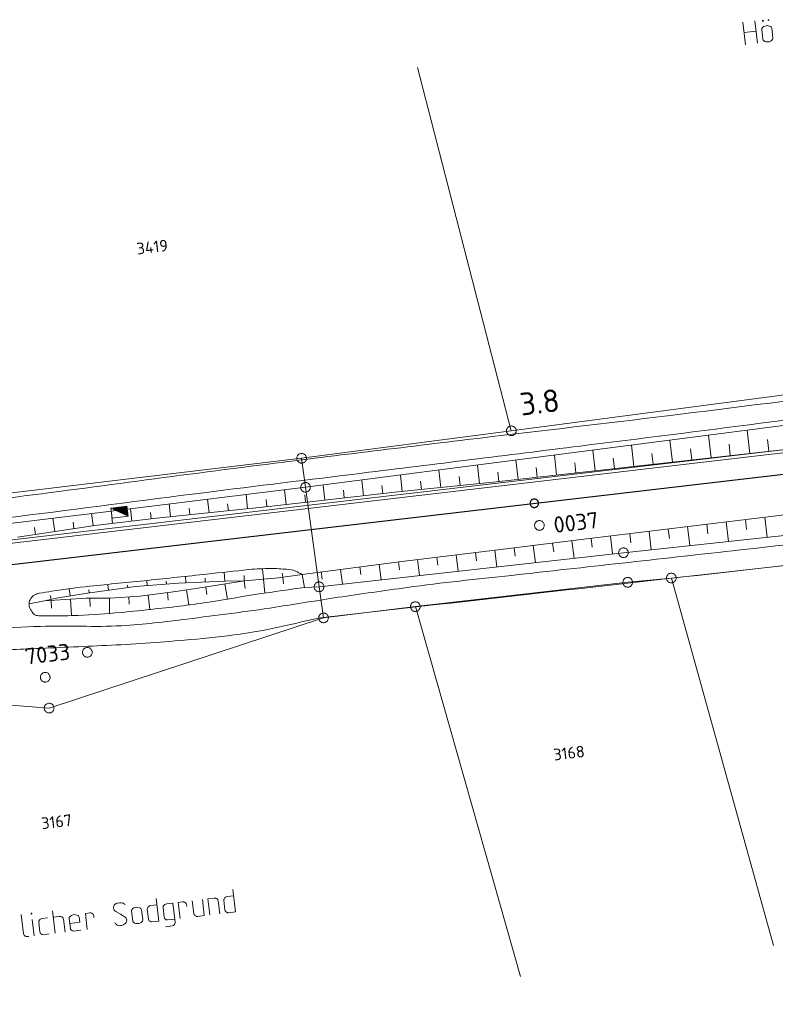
# Model space of a CAD drawing. Header units: metres. Extents: x 3425540 to 3446143, y 5432760 to 5444637.
# Tile 248 of 256: x 3438804 to 3438920, y 5439344 to 5439496. Entities that reach past the tile are written whole.
import ezdxf
from ezdxf.enums import TextEntityAlignment as Align

# ---------------------------------------------------------------- set-up
doc = ezdxf.new("R2010")
doc.units = ezdxf.units.M
for name, color, linetype, lineweight in [('B_Bestand', 9, 'Continuous', 18), ('B_Böschung', 9, 'Continuous', 18), ('B_Flurgrenzen', 9, 'Continuous', 18), ('B_Gleisachse', 9, 'Continuous', 25), ('B_Kilometrierung', 9, 'Continuous', 25), ('Bestand_Neu_Strecke 3443', 9, 'Continuous', 18)]:
    doc.layers.add(name, color=color, linetype=linetype, lineweight=lineweight)
doc.styles.get("Standard").update_dxf_attribs({"font": 'isocpeur.ttf'})

msp = doc.modelspace()

# ---------------------------------------------------------------- linework, layer by layer
at = {"layer": 'B_Bestand'}
for p, q in [((3438915.78, 5439492.06), (3438915.37, 5439495.53)), ((3438917.64, 5439492.28), (3438917.23, 5439495.75)), ((3438915.56, 5439493.92), (3438917.42, 5439494.14)), ((3438918.44, 5439492.9), (3438918.26, 5439494.41)), ((3438919.82, 5439494.59), (3438920, 5439493.09)), ((3438836.99, 5439358.18), (3438836.58, 5439361.65)), ((3438825.17, 5439356.78), (3438824.76, 5439360.26)), ((3438827.31, 5439359.56), (3438826.38, 5439359.45)), ((3438827.31, 5439359.56), (3438827.66, 5439356.58)), ((3438828.83, 5439359.74), (3438828.14, 5439359.66)), ((3438828.44, 5439357.17), (3438828.14, 5439359.66)), ((3438830.32, 5439359.92), (3438830.55, 5439357.92)), ((3438831.88, 5439360.1), (3438832.17, 5439357.61)), ((3438833.72, 5439360.32), (3438832.71, 5439360.2)), ((3438833.01, 5439357.71), (3438832.71, 5439360.2)), ((3438834.57, 5439357.89), (3438834.33, 5439359.92)), ((3438835.37, 5439358.46), (3438835.19, 5439359.99)), ((3438836.69, 5439360.67), (3438835.76, 5439360.56)), ((3438809.12, 5439354.88), (3438808.71, 5439358.36)), ((3438814.5, 5439358.04), (3438813.82, 5439357.96)), ((3438814.11, 5439355.47), (3438813.82, 5439357.96)), ((3438821.12, 5439356.8), (3438820.94, 5439358.31)), ((3438822.5, 5439358.49), (3438822.67, 5439356.99)), ((3438823.55, 5439357.06), (3438823.37, 5439358.59)), ((3438824.87, 5439359.27), (3438823.94, 5439359.16)), ((3438825.99, 5439357.38), (3438825.81, 5439358.88)), ((3438829.43, 5439359.34), (3438829.46, 5439359.04)), ((3438835.89, 5439358.05), (3438836.99, 5439358.18)), ((3438803.89, 5439357.79), (3438804.25, 5439354.8)), ((3438805.88, 5439354.5), (3438805.58, 5439356.99)), ((3438806.78, 5439355.1), (3438806.6, 5439356.61)), ((3438809.76, 5439357.48), (3438808.83, 5439357.37)), ((3438810.68, 5439355.07), (3438810.44, 5439357.06)), ((3438811.49, 5439355.63), (3438811.31, 5439357.17)), ((3438815.11, 5439357.64), (3438815.14, 5439357.34)), ((3438824.07, 5439356.65), (3438825.17, 5439356.78)), ((3438826.51, 5439356.94), (3438827.6, 5439357.07)), ((3438831.16, 5439357.49), (3438832.17, 5439357.61)), ((3438812.01, 5439355.22), (3438813.1, 5439355.35)), ((3438826.16, 5439355.9), (3438827.25, 5439356.03)), ((3438805.07, 5439354.4), (3438804.77, 5439354.37)), ((3438807.3, 5439354.67), (3438808.23, 5439354.78))]:
    msp.add_line(p, q, dxfattribs=at)
for points in [[(3438919.82, 5439494.59), (3438919.78, 5439494.72), (3438919.71, 5439494.8), (3438919.65, 5439494.85), (3438919.47, 5439494.94), (3438919.24, 5439494.99), (3438919.1, 5439495), (3438918.94, 5439494.99), (3438918.62, 5439494.89), (3438918.46, 5439494.79), (3438918.32, 5439494.63), (3438918.27, 5439494.55), (3438918.26, 5439494.41)], [(3438918.43, 5439495.81), (3438918.4, 5439495.78), (3438918.41, 5439495.73), (3438918.44, 5439495.7), (3438918.49, 5439495.71), (3438918.52, 5439495.74), (3438918.51, 5439495.79), (3438918.48, 5439495.82), (3438918.43, 5439495.81)], [(3438919.27, 5439495.91), (3438919.25, 5439495.88), (3438919.26, 5439495.83), (3438919.29, 5439495.8), (3438919.34, 5439495.81), (3438919.37, 5439495.84), (3438919.36, 5439495.89), (3438919.33, 5439495.92), (3438919.27, 5439495.91)], [(3438920, 5439493.09), (3438919.99, 5439492.95), (3438919.94, 5439492.86), (3438919.89, 5439492.8), (3438919.74, 5439492.67), (3438919.53, 5439492.56), (3438919.4, 5439492.51), (3438919.23, 5439492.5), (3438919.07, 5439492.5), (3438918.9, 5439492.51), (3438918.73, 5439492.57), (3438918.55, 5439492.69), (3438918.48, 5439492.77), (3438918.44, 5439492.9)], [(3438817.74, 5439420.52), (3438817.94, 5439418.95), (3438820.42, 5439419.27), (3438820.22, 5439420.83), (3438817.74, 5439420.52), (3438820.42, 5439419.27)], [(3438820.3, 5439419.43), (3438820.13, 5439420.72), (3438818.08, 5439420.46), (3438820.3, 5439419.43)], [(3438820.21, 5439419.55), (3438820.07, 5439420.65), (3438818.29, 5439420.42), (3438820.21, 5439419.55)], [(3438820.13, 5439419.68), (3438820.01, 5439420.57), (3438818.58, 5439420.39), (3438820.13, 5439419.68)], [(3438820.04, 5439419.81), (3438819.95, 5439420.49), (3438818.86, 5439420.35), (3438820.04, 5439419.81)], [(3438819.95, 5439419.94), (3438819.89, 5439420.42), (3438819.14, 5439420.32), (3438819.95, 5439419.94)], [(3438819.87, 5439420.06), (3438819.83, 5439420.34), (3438819.42, 5439420.29), (3438819.87, 5439420.06)], [(3438819.78, 5439420.19), (3438819.77, 5439420.26), (3438819.7, 5439420.25), (3438819.78, 5439420.19)], [(3438884.68, 5439417.94), (3438884.66, 5439418.03), (3438884.64, 5439418.12), (3438884.6, 5439418.21), (3438884.55, 5439418.29), (3438884.48, 5439418.36), (3438884.42, 5439418.43), (3438884.34, 5439418.48), (3438884.26, 5439418.53), (3438884.17, 5439418.56), (3438884.08, 5439418.58), (3438883.99, 5439418.6), (3438883.9, 5439418.6), (3438883.8, 5439418.59), (3438883.71, 5439418.56), (3438883.63, 5439418.53), (3438883.54, 5439418.49), (3438883.46, 5439418.43), (3438883.39, 5439418.37), (3438883.34, 5439418.3), (3438883.29, 5439418.22), (3438883.24, 5439418.13), (3438883.21, 5439418.05), (3438883.19, 5439417.95), (3438883.19, 5439417.86), (3438883.19, 5439417.76), (3438883.21, 5439417.67), (3438883.24, 5439417.59), (3438883.28, 5439417.49), (3438883.33, 5439417.42), (3438883.39, 5439417.35), (3438883.46, 5439417.28), (3438883.53, 5439417.22), (3438883.61, 5439417.18), (3438883.7, 5439417.14), (3438883.79, 5439417.12), (3438883.88, 5439417.11), (3438883.98, 5439417.11), (3438884.07, 5439417.12), (3438884.16, 5439417.14), (3438884.25, 5439417.18), (3438884.33, 5439417.22), (3438884.41, 5439417.27), (3438884.48, 5439417.33), (3438884.54, 5439417.41), (3438884.59, 5439417.49), (3438884.63, 5439417.57), (3438884.66, 5439417.66), (3438884.68, 5439417.76), (3438884.69, 5439417.85), (3438884.68, 5439417.94)], [(3438814.86, 5439398.35), (3438814.84, 5439398.44), (3438814.81, 5439398.52), (3438814.77, 5439398.61), (3438814.72, 5439398.69), (3438814.66, 5439398.76), (3438814.59, 5439398.83), (3438814.52, 5439398.89), (3438814.44, 5439398.93), (3438814.35, 5439398.97), (3438814.26, 5439398.99), (3438814.17, 5439399), (3438814.07, 5439399), (3438813.98, 5439398.99), (3438813.88, 5439398.97), (3438813.8, 5439398.93), (3438813.71, 5439398.89), (3438813.64, 5439398.84), (3438813.57, 5439398.78), (3438813.51, 5439398.7), (3438813.46, 5439398.62), (3438813.42, 5439398.54), (3438813.39, 5439398.45), (3438813.37, 5439398.35), (3438813.36, 5439398.26), (3438813.37, 5439398.17), (3438813.38, 5439398.08), (3438813.41, 5439397.99), (3438813.45, 5439397.9), (3438813.5, 5439397.82), (3438813.56, 5439397.75), (3438813.63, 5439397.68), (3438813.7, 5439397.63), (3438813.79, 5439397.58), (3438813.87, 5439397.55), (3438813.97, 5439397.53), (3438814.06, 5439397.51), (3438814.15, 5439397.51), (3438814.25, 5439397.52), (3438814.34, 5439397.55), (3438814.42, 5439397.58), (3438814.51, 5439397.62), (3438814.58, 5439397.68), (3438814.65, 5439397.74), (3438814.71, 5439397.81), (3438814.76, 5439397.89), (3438814.8, 5439397.98), (3438814.84, 5439398.06), (3438814.85, 5439398.16), (3438814.86, 5439398.25), (3438814.86, 5439398.35)], [(3438818.37, 5439356.53), (3438818.41, 5439356.43), (3438818.48, 5439356.32), (3438818.54, 5439356.27), (3438818.72, 5439356.16), (3438818.9, 5439356.09), (3438819.07, 5439356.06), (3438819.23, 5439356.08), (3438819.4, 5439356.1), (3438819.56, 5439356.14), (3438819.74, 5439356.22), (3438819.9, 5439356.32), (3438820.02, 5439356.45), (3438820.12, 5439356.57), (3438820.18, 5439356.75), (3438820.19, 5439356.91), (3438820.17, 5439357.05), (3438820.13, 5439357.16), (3438820.09, 5439357.23), (3438819.97, 5439357.36), (3438819.81, 5439357.48), (3438819.51, 5439357.67), (3438819.25, 5439357.83), (3438818.89, 5439358.04), (3438818.53, 5439358.24), (3438818.38, 5439358.34), (3438818.26, 5439358.46), (3438818.18, 5439358.59), (3438818.14, 5439358.7), (3438818.13, 5439358.83), (3438818.14, 5439358.95), (3438818.18, 5439359.09), (3438818.27, 5439359.24), (3438818.4, 5439359.36), (3438818.55, 5439359.47), (3438818.66, 5439359.51), (3438818.79, 5439359.55), (3438819.09, 5439359.59), (3438819.2, 5439359.6), (3438819.4, 5439359.59), (3438819.63, 5439359.54), (3438819.71, 5439359.49), (3438819.86, 5439359.4), (3438819.93, 5439359.32)], [(3438826.38, 5439359.45), (3438826.16, 5439359.4), (3438826.06, 5439359.33), (3438826.01, 5439359.29), (3438825.96, 5439359.23), (3438825.91, 5439359.17), (3438825.84, 5439359.05), (3438825.82, 5439358.99), (3438825.81, 5439358.88)], [(3438828.83, 5439359.74), (3438828.99, 5439359.73), (3438829.05, 5439359.71), (3438829.11, 5439359.69), (3438829.2, 5439359.64), (3438829.26, 5439359.6), (3438829.36, 5439359.5), (3438829.39, 5439359.44), (3438829.43, 5439359.34)], [(3438833.72, 5439360.32), (3438833.89, 5439360.31), (3438833.95, 5439360.29), (3438834.01, 5439360.27), (3438834.1, 5439360.22), (3438834.16, 5439360.18), (3438834.25, 5439360.08), (3438834.29, 5439360.02), (3438834.33, 5439359.92)], [(3438835.76, 5439360.56), (3438835.55, 5439360.51), (3438835.44, 5439360.44), (3438835.39, 5439360.4), (3438835.34, 5439360.34), (3438835.3, 5439360.28), (3438835.23, 5439360.16), (3438835.21, 5439360.11), (3438835.19, 5439359.99)], [(3438805.44, 5439357.97), (3438805.42, 5439357.94), (3438805.42, 5439357.88), (3438805.45, 5439357.86), (3438805.51, 5439357.87), (3438805.53, 5439357.9), (3438805.53, 5439357.95), (3438805.5, 5439357.98), (3438805.44, 5439357.97)], [(3438814.5, 5439358.04), (3438814.67, 5439358.04), (3438814.73, 5439358.01), (3438814.79, 5439357.99), (3438814.88, 5439357.95), (3438814.94, 5439357.9), (3438815.03, 5439357.8), (3438815.07, 5439357.75), (3438815.11, 5439357.64)], [(3438822.5, 5439358.49), (3438822.45, 5439358.62), (3438822.39, 5439358.7), (3438822.33, 5439358.75), (3438822.15, 5439358.84), (3438821.92, 5439358.89), (3438821.78, 5439358.9), (3438821.62, 5439358.89), (3438821.3, 5439358.79), (3438821.14, 5439358.69), (3438820.99, 5439358.53), (3438820.95, 5439358.45), (3438820.94, 5439358.31)], [(3438823.94, 5439359.16), (3438823.73, 5439359.11), (3438823.62, 5439359.04), (3438823.57, 5439359.01), (3438823.52, 5439358.94), (3438823.48, 5439358.88), (3438823.41, 5439358.76), (3438823.39, 5439358.71), (3438823.37, 5439358.59)], [(3438830.55, 5439357.92), (3438830.6, 5439357.78), (3438830.63, 5439357.73), (3438830.7, 5439357.66), (3438830.73, 5439357.63), (3438830.82, 5439357.56), (3438830.91, 5439357.52), (3438830.99, 5439357.5), (3438831.08, 5439357.48), (3438831.16, 5439357.49)], [(3438835.89, 5439358.05), (3438835.78, 5439358.06), (3438835.7, 5439358.08), (3438835.61, 5439358.13), (3438835.55, 5439358.18), (3438835.52, 5439358.2), (3438835.45, 5439358.28), (3438835.42, 5439358.33), (3438835.37, 5439358.46), (3438835.37, 5439358.49)], [(3438807.94, 5439357.27), (3438807.17, 5439357.18), (3438806.96, 5439357.12), (3438806.85, 5439357.05), (3438806.8, 5439357.02), (3438806.75, 5439356.96), (3438806.7, 5439356.9), (3438806.64, 5439356.78), (3438806.61, 5439356.72), (3438806.6, 5439356.61)], [(3438809.76, 5439357.48), (3438809.98, 5439357.48), (3438810.15, 5439357.42), (3438810.21, 5439357.37), (3438810.28, 5439357.32), (3438810.37, 5439357.22), (3438810.4, 5439357.17), (3438810.44, 5439357.06)], [(3438812.87, 5439357.35), (3438812.82, 5439357.48), (3438812.76, 5439357.56), (3438812.7, 5439357.61), (3438812.52, 5439357.7), (3438812.29, 5439357.75), (3438812.15, 5439357.76), (3438811.9, 5439357.74), (3438811.77, 5439357.69), (3438811.67, 5439357.65), (3438811.51, 5439357.55), (3438811.36, 5439357.39), (3438811.32, 5439357.31), (3438811.31, 5439357.17)], [(3438811.4, 5439356.4), (3438812.96, 5439356.58), (3438812.87, 5439357.35)], [(3438822.67, 5439356.99), (3438822.66, 5439356.85), (3438822.62, 5439356.76), (3438822.57, 5439356.7), (3438822.42, 5439356.57), (3438822.21, 5439356.46), (3438822.08, 5439356.41), (3438821.91, 5439356.4), (3438821.74, 5439356.4), (3438821.58, 5439356.41), (3438821.4, 5439356.47), (3438821.22, 5439356.59), (3438821.16, 5439356.67), (3438821.12, 5439356.8)], [(3438824.07, 5439356.65), (3438823.96, 5439356.67), (3438823.88, 5439356.68), (3438823.79, 5439356.73), (3438823.73, 5439356.78), (3438823.7, 5439356.8), (3438823.63, 5439356.88), (3438823.6, 5439356.93), (3438823.55, 5439357.06), (3438823.55, 5439357.09)], [(3438826.51, 5439356.94), (3438826.4, 5439356.95), (3438826.31, 5439356.97), (3438826.22, 5439357.02), (3438826.16, 5439357.06), (3438826.13, 5439357.09), (3438826.07, 5439357.16), (3438826.03, 5439357.22), (3438825.99, 5439357.35), (3438825.99, 5439357.38)], [(3438827.25, 5439356.03), (3438827.36, 5439356.07), (3438827.44, 5439356.11), (3438827.52, 5439356.17), (3438827.56, 5439356.23), (3438827.59, 5439356.26), (3438827.63, 5439356.35), (3438827.65, 5439356.41), (3438827.66, 5439356.55), (3438827.66, 5439356.58)], [(3438807.3, 5439354.67), (3438807.19, 5439354.68), (3438807.1, 5439354.7), (3438807.02, 5439354.74), (3438806.95, 5439354.79), (3438806.92, 5439354.82), (3438806.86, 5439354.89), (3438806.83, 5439354.94), (3438806.78, 5439355.08), (3438806.78, 5439355.1)], [(3438812.01, 5439355.22), (3438811.9, 5439355.24), (3438811.81, 5439355.26), (3438811.72, 5439355.3), (3438811.66, 5439355.35), (3438811.63, 5439355.37), (3438811.57, 5439355.45), (3438811.53, 5439355.5), (3438811.49, 5439355.63), (3438811.48, 5439355.66)], [(3438804.25, 5439354.8), (3438804.29, 5439354.7), (3438804.33, 5439354.62), (3438804.39, 5439354.54), (3438804.42, 5439354.52), (3438804.45, 5439354.5), (3438804.51, 5439354.45), (3438804.6, 5439354.4), (3438804.69, 5439354.38), (3438804.77, 5439354.37), (3438804.8, 5439354.37)]]:
    msp.add_lwpolyline(points, dxfattribs=at)
for points, knots in [([(3438489.32, 5439383.44), (3438502.26, 5439384.78), (3438515.19, 5439386.11), (3438528.13, 5439387.45), (3438534.34, 5439388.09), (3438540.54, 5439388.8), (3438546.75, 5439389.45), (3438554.59, 5439390.27), (3438562.43, 5439391.08), (3438570.26, 5439391.88), (3438579.4, 5439392.81), (3438588.54, 5439393.72), (3438597.67, 5439394.64), (3438612.89, 5439396.18), (3438628.11, 5439397.75), (3438643.32, 5439399.33), (3438658.22, 5439400.87), (3438673.11, 5439402.48), (3438687.96, 5439404.35), (3438707.45, 5439406.81), (3438726.92, 5439409.48), (3438746.41, 5439411.96), (3438756.24, 5439413.21), (3438766.08, 5439414.46), (3438775.92, 5439415.71), (3438785.09, 5439416.88), (3438794.27, 5439418.06), (3438803.45, 5439419.23), (3438813, 5439420.45), (3438822.55, 5439421.7), (3438832.11, 5439422.9), (3438840.25, 5439423.93), (3438848.4, 5439424.91), (3438856.54, 5439425.92), (3438867.77, 5439427.31), (3438878.99, 5439428.7), (3438890.22, 5439430.1), (3438899.51, 5439431.25), (3438908.79, 5439432.43), (3438918.08, 5439433.61), (3438931.73, 5439435.35), (3438945.38, 5439437.12), (3438959.03, 5439438.87), (3438972.41, 5439440.59), (3438985.79, 5439442.28), (3438999.16, 5439443.97), (3439019.4, 5439446.52), (3439039.66, 5439448.82), (3439059.95, 5439450.91), (3439067.36, 5439451.67), (3439074.77, 5439452.38), (3439082.19, 5439453.08), (3439090.96, 5439453.92), (3439099.76, 5439454.51), (3439108.52, 5439455.51), (3439114.55, 5439456.19), (3439120.57, 5439456.91), (3439126.6, 5439457.6), (3439130.42, 5439458.04), (3439134.24, 5439458.48), (3439138.07, 5439458.92)], [0, 0, 0, 0, 0.059722, 0.059722, 0.059722, 0.088404, 0.088404, 0.088404, 0.124592, 0.124592, 0.124592, 0.166768, 0.166768, 0.166768, 0.237027, 0.237027, 0.237027, 0.305799, 0.305799, 0.305799, 0.396036, 0.396036, 0.396036, 0.441577, 0.441577, 0.441577, 0.484068, 0.484068, 0.484068, 0.528312, 0.528312, 0.528312, 0.566003, 0.566003, 0.566003, 0.617955, 0.617955, 0.617955, 0.660951, 0.660951, 0.660951, 0.724164, 0.724164, 0.724164, 0.786099, 0.786099, 0.786099, 0.879768, 0.879768, 0.879768, 0.913976, 0.913976, 0.913976, 0.954467, 0.954467, 0.954467, 0.982323, 0.982323, 0.982323, 1, 1, 1, 1]), ([(3439042.59, 5439451.66), (3439033.76, 5439450.77), (3439024.94, 5439449.88), (3439016.12, 5439448.99), (3439011.32, 5439448.5), (3439006.52, 5439448.1), (3439001.72, 5439447.56), (3438996.16, 5439446.94), (3438990.62, 5439446.13), (3438985.07, 5439445.39), (3438977.17, 5439444.33), (3438969.26, 5439443.26), (3438961.35, 5439442.21), (3438952.65, 5439441.06), (3438943.95, 5439439.92), (3438935.25, 5439438.78), (3438924.75, 5439437.41), (3438914.25, 5439436.06), (3438903.74, 5439434.77), (3438894.11, 5439433.59), (3438884.46, 5439432.5), (3438874.83, 5439431.34), (3438863.89, 5439430.02), (3438852.96, 5439428.69), (3438842.03, 5439427.32), (3438827.67, 5439425.53), (3438813.35, 5439423.48), (3438798.99, 5439421.73), (3438788.47, 5439420.44), (3438777.96, 5439419.16), (3438767.44, 5439417.88), (3438750.81, 5439415.84), (3438734.18, 5439413.81), (3438717.55, 5439411.78), (3438705.83, 5439410.35), (3438694.12, 5439408.88), (3438682.4, 5439407.43), (3438672.13, 5439406.16), (3438661.86, 5439404.87), (3438651.58, 5439403.59), (3438647.57, 5439403.09), (3438643.55, 5439402.62), (3438639.53, 5439402.17), (3438632.01, 5439401.33), (3438624.47, 5439400.77), (3438616.94, 5439399.99), (3438613.69, 5439399.66), (3438610.45, 5439399.24), (3438607.2, 5439398.92), (3438598.59, 5439398.07), (3438589.96, 5439397.42), (3438581.35, 5439396.57), (3438566.07, 5439395.07), (3438550.8, 5439393.6), (3438535.54, 5439391.98), (3438519.24, 5439390.24), (3438502.95, 5439388.5), (3438486.66, 5439386.77)], [0, 0, 0, 0, 0.047529, 0.047529, 0.047529, 0.073366, 0.073366, 0.073366, 0.103369, 0.103369, 0.103369, 0.146121, 0.146121, 0.146121, 0.193161, 0.193161, 0.193161, 0.249907, 0.249907, 0.249907, 0.30192, 0.30192, 0.30192, 0.360958, 0.360958, 0.360958, 0.438498, 0.438498, 0.438498, 0.495274, 0.495274, 0.495274, 0.585071, 0.585071, 0.585071, 0.648336, 0.648336, 0.648336, 0.703822, 0.703822, 0.703822, 0.725498, 0.725498, 0.725498, 0.766048, 0.766048, 0.766048, 0.783552, 0.783552, 0.783552, 0.829933, 0.829933, 0.829933, 0.912186, 0.912186, 0.912186, 1, 1, 1, 1]), ([(3438852.83, 5439406.75), (3438856.39, 5439407.26), (3438859.96, 5439407.77), (3438863.52, 5439408.27), (3438868.88, 5439409.04), (3438874.28, 5439409.54), (3438879.67, 5439410.14), (3438891.02, 5439411.4), (3438902.37, 5439412.66), (3438913.73, 5439413.93), (3438922.68, 5439414.93), (3438931.62, 5439415.97), (3438940.57, 5439416.97), (3438949.17, 5439417.92), (3438957.8, 5439418.68), (3438966.4, 5439419.59), (3438975.24, 5439420.52), (3438984.07, 5439421.49), (3438992.9, 5439422.49), (3439001.09, 5439423.41), (3439009.27, 5439424.36), (3439017.43, 5439425.45), (3439024.96, 5439426.46), (3439032.48, 5439427.5), (3439039.99, 5439428.56), (3439051.6, 5439430.19), (3439063.21, 5439431.82), (3439074.81, 5439433.46), (3439084.83, 5439434.87), (3439094.85, 5439436.27), (3439104.86, 5439437.72), (3439116.56, 5439439.43), (3439128.27, 5439441.13), (3439139.97, 5439442.84)], [0, 0, 0, 0, 0.037312, 0.037312, 0.037312, 0.093469, 0.093469, 0.093469, 0.211872, 0.211872, 0.211872, 0.305208, 0.305208, 0.305208, 0.394916, 0.394916, 0.394916, 0.487015, 0.487015, 0.487015, 0.572374, 0.572374, 0.572374, 0.651071, 0.651071, 0.651071, 0.772543, 0.772543, 0.772543, 0.877399, 0.877399, 0.877399, 1, 1, 1, 1]), ([(3439083.18, 5439431.51), (3439074.69, 5439430.29), (3439066.19, 5439429.08), (3439057.69, 5439427.86), (3439050.57, 5439426.84), (3439043.46, 5439425.73), (3439036.33, 5439424.76), (3439012.83, 5439421.57), (3438989.23, 5439419.19), (3438965.66, 5439416.55), (3438951.03, 5439414.92), (3438936.4, 5439413.29), (3438921.77, 5439411.65), (3438897.88, 5439408.97), (3438873.99, 5439406.29), (3438850.1, 5439403.6)], [0, 0, 0, 0, 0.109684, 0.109684, 0.109684, 0.201616, 0.201616, 0.201616, 0.504698, 0.504698, 0.504698, 0.692813, 0.692813, 0.692813, 1, 1, 1, 1]), ([(3438852.83, 5439406.75), (3438849.6, 5439406.24), (3438846.37, 5439405.73), (3438843.15, 5439405.23), (3438838.61, 5439404.51), (3438834.05, 5439403.97), (3438829.49, 5439403.39), (3438826.13, 5439402.96), (3438822.78, 5439402.58), (3438819.4, 5439402.37), (3438815.23, 5439402.11), (3438811.04, 5439402.43), (3438806.86, 5439402.27), (3438801.6, 5439402.06), (3438796.33, 5439401.82), (3438791.07, 5439401.45), (3438787.37, 5439401.19), (3438783.67, 5439400.92), (3438779.99, 5439400.44), (3438775.83, 5439399.91), (3438771.7, 5439399.24), (3438767.55, 5439398.71), (3438763.85, 5439398.23), (3438760.15, 5439397.76), (3438756.44, 5439397.28)], [0, 0, 0, 0, 0.101096, 0.101096, 0.101096, 0.243218, 0.243218, 0.243218, 0.347805, 0.347805, 0.347805, 0.477103, 0.477103, 0.477103, 0.640236, 0.640236, 0.640236, 0.755009, 0.755009, 0.755009, 0.884491, 0.884491, 0.884491, 1, 1, 1, 1]), ([(3438757.97, 5439394.42), (3438762.42, 5439394.93), (3438766.87, 5439395.44), (3438771.32, 5439395.96), (3438775.44, 5439396.43), (3438779.53, 5439397.17), (3438783.65, 5439397.59), (3438787.89, 5439398.01), (3438792.14, 5439398.21), (3438796.39, 5439398.4), (3438799.42, 5439398.54), (3438802.44, 5439398.67), (3438805.46, 5439398.81), (3438809.34, 5439398.98), (3438813.21, 5439399.15), (3438817.08, 5439399.32), (3438821.1, 5439399.5), (3438825.1, 5439399.8), (3438829.11, 5439400.14), (3438834.21, 5439400.56), (3438839.31, 5439401.14), (3438844.29, 5439402.28), (3438846.23, 5439402.72), (3438848.17, 5439403.16), (3438850.1, 5439403.6)], [0, 0, 0, 0, 0.144958, 0.144958, 0.144958, 0.279148, 0.279148, 0.279148, 0.416852, 0.416852, 0.416852, 0.514794, 0.514794, 0.514794, 0.640255, 0.640255, 0.640255, 0.770274, 0.770274, 0.770274, 0.935726, 0.935726, 0.935726, 1, 1, 1, 1])]:
    msp.add_open_spline(points, degree=3, knots=knots, dxfattribs=at)
at = {"layer": 'B_Böschung'}
for p, q in [((3438916.41, 5439428.97), (3438916, 5439432.55)), ((3438904.48, 5439427.63), (3438904.1, 5439431.01)), ((3438910.44, 5439428.3), (3438910.05, 5439431.78)), ((3438919.39, 5439429.31), (3438919.18, 5439431.12)), ((3438892.56, 5439426.29), (3438892.2, 5439429.47)), ((3438898.52, 5439426.96), (3438898.15, 5439430.24)), ((3438907.46, 5439427.96), (3438907.27, 5439429.68)), ((3438913.42, 5439428.63), (3438913.23, 5439430.4)), ((3438880.63, 5439424.94), (3438880.29, 5439427.93)), ((3438886.59, 5439425.61), (3438886.25, 5439428.7)), ((3438895.54, 5439426.62), (3438895.35, 5439428.24)), ((3438901.5, 5439427.29), (3438901.31, 5439428.96)), ((3438868.7, 5439423.7), (3438868.42, 5439426.4)), ((3438874.67, 5439424.3), (3438874.38, 5439427.17)), ((3438883.61, 5439425.28), (3438883.44, 5439426.8)), ((3438889.57, 5439425.95), (3438889.4, 5439427.52)), ((3438856.76, 5439422.43), (3438856.49, 5439424.85)), ((3438862.72, 5439423.1), (3438862.47, 5439425.63)), ((3438871.68, 5439424), (3438871.54, 5439425.39)), ((3438877.65, 5439424.61), (3438877.49, 5439426.08)), ((3438844.84, 5439421.08), (3438844.58, 5439423.34)), ((3438850.8, 5439421.76), (3438850.54, 5439424.08)), ((3438853.78, 5439422.09), (3438853.65, 5439423.28)), ((3438859.74, 5439422.77), (3438859.6, 5439424)), ((3438865.71, 5439423.4), (3438865.58, 5439424.7)), ((3438832.91, 5439419.8), (3438832.69, 5439421.89)), ((3438838.87, 5439420.43), (3438838.64, 5439422.61)), ((3438841.86, 5439420.75), (3438841.74, 5439421.86)), ((3438847.82, 5439421.42), (3438847.69, 5439422.56)), ((3438820.98, 5439418.52), (3438820.76, 5439420.43)), ((3438826.94, 5439419.18), (3438826.73, 5439421.16)), ((3438829.92, 5439419.49), (3438829.82, 5439420.51)), ((3438835.89, 5439420.12), (3438835.78, 5439421.18)), ((3438809.08, 5439416.92), (3438808.77, 5439418.97)), ((3438815.02, 5439417.83), (3438814.73, 5439419.7)), ((3438818, 5439418.18), (3438817.88, 5439419.12)), ((3438823.96, 5439418.85), (3438823.85, 5439419.82)), ((3438915.75, 5439418.74), (3438915.94, 5439417.22)), ((3438918.73, 5439419.11), (3438919.1, 5439416.01)), ((3438806.12, 5439416.47), (3438805.96, 5439417.54)), ((3438812.05, 5439417.37), (3438811.9, 5439418.35)), ((3438903.84, 5439417.29), (3438904.01, 5439415.85)), ((3438906.82, 5439417.66), (3438907.17, 5439414.73)), ((3438909.79, 5439418.02), (3438909.97, 5439416.53)), ((3438912.77, 5439418.38), (3438913.14, 5439415.37)), ((3438891.93, 5439415.85), (3438892.09, 5439414.48)), ((3438894.9, 5439416.21), (3438895.24, 5439413.44)), ((3438897.88, 5439416.57), (3438898.05, 5439415.17)), ((3438900.86, 5439416.93), (3438901.21, 5439414.09)), ((3438880.02, 5439414.38), (3438880.18, 5439413.08)), ((3438882.99, 5439414.75), (3438883.32, 5439412.11)), ((3438885.97, 5439415.11), (3438886.14, 5439413.78)), ((3438888.95, 5439415.48), (3438889.28, 5439412.78)), ((3438868.1, 5439412.93), (3438868.25, 5439411.69)), ((3438871.08, 5439413.29), (3438871.39, 5439410.77)), ((3438874.06, 5439413.65), (3438874.21, 5439412.38)), ((3438877.04, 5439414.02), (3438877.35, 5439411.44)), ((3438841.32, 5439409.55), (3438841.16, 5439411.16)), ((3438856.2, 5439411.44), (3438856.35, 5439410.27)), ((3438859.17, 5439411.82), (3438859.48, 5439409.44)), ((3438862.15, 5439412.21), (3438862.3, 5439410.99)), ((3438865.13, 5439412.57), (3438865.43, 5439410.11)), ((3438829.33, 5439408.99), (3438829.29, 5439409.99)), ((3438832.33, 5439409.12), (3438832.31, 5439409.71)), ((3438835.33, 5439409.24), (3438835.27, 5439410.62)), ((3438838.33, 5439409.29), (3438838.31, 5439410.12)), ((3438844.3, 5439409.86), (3438844.21, 5439410.5)), ((3438844.3, 5439409.86), (3438844.43, 5439408.85)), ((3438847.27, 5439410.29), (3438847.66, 5439408.29)), ((3438850.24, 5439410.67), (3438850.4, 5439409.56)), ((3438853.22, 5439411.05), (3438853.52, 5439408.78)), ((3438811.46, 5439406.97), (3438811.29, 5439408.06)), ((3438817.4, 5439407.84), (3438817.27, 5439408.75)), ((3438820.37, 5439408.25), (3438820.31, 5439408.65)), ((3438823.35, 5439408.56), (3438823.29, 5439409.36)), ((3438826.34, 5439408.8), (3438826.31, 5439409.23)), ((3438832.4, 5439408.34), (3438832.58, 5439407.16)), ((3438835.37, 5439408.81), (3438835.74, 5439406.47)), ((3438838.33, 5439409.28), (3438838.51, 5439408.12)), ((3438841.32, 5439409.55), (3438841.52, 5439407.41)), ((3438808.51, 5439406.44), (3438808.37, 5439407.03)), ((3438814.42, 5439407.43), (3438814.35, 5439407.93)), ((3438814.51, 5439406.6), (3438814.53, 5439405.33)), ((3438817.51, 5439406.64), (3438817.55, 5439404.28)), ((3438820.5, 5439406.83), (3438820.59, 5439405.69)), ((3438823.49, 5439407.1), (3438823.77, 5439404.86)), ((3438826.47, 5439407.47), (3438826.61, 5439406.33)), ((3438829.44, 5439407.89), (3438829.79, 5439405.57)), ((3438807.51, 5439406.2), (3438805.12, 5439405.72)), ((3438808.52, 5439406.26), (3438808.58, 5439405.08)), ((3438811.51, 5439406.44), (3438811.66, 5439403.93))]:
    msp.add_line(p, q, dxfattribs=at)
for points in [[(3438783.38, 5439415.87), (3438816.55, 5439419.92), (3438847.8, 5439423.73), (3438945.11, 5439436.32), (3438948.11, 5439436.27), (3438957.35, 5439437.32), (3438990.99, 5439441.48), (3439010.87, 5439443.87), (3439028.93, 5439445.99), (3439046.9, 5439448.11), (3439065.53, 5439450.29), (3439076.55, 5439451.16), (3439089.55, 5439451.63), (3439100.36, 5439451.94), (3439109.43, 5439452.28), (3439111.42, 5439452.36)], [(3438847.27, 5439410.29), (3438862.69, 5439412.28), (3438878.8, 5439414.23), (3438890.78, 5439415.71), (3438928.19, 5439420.26), (3438944.78, 5439422.38), (3438978.76, 5439426.42), (3439005.39, 5439429.67), (3439025.45, 5439432.06), (3439036.21, 5439433.41), (3439060.26, 5439436.22), (3439075.28, 5439437.91), (3439089.95, 5439439.47), (3439101.98, 5439441.03), (3439110.8, 5439441.94), (3439125.16, 5439443.46), (3439137.62, 5439444.98), (3439139.2, 5439445.12)], [(3438803.31, 5439416.04), (3438815.25, 5439417.86), (3438824.8, 5439418.95), (3438842.13, 5439420.77), (3438862.05, 5439423.03), (3438876.77, 5439424.51), (3438904.5, 5439427.63), (3438933.85, 5439430.93), (3438966.01, 5439434.74), (3438987.67, 5439437.43), (3439015.14, 5439440.59), (3439021.78, 5439441.46), (3439030.77, 5439442.55), (3439034.37, 5439443.02)], [(3438847.66, 5439408.29), (3438849.9, 5439408.37), (3438896.91, 5439413.63), (3438947.55, 5439419.06), (3439005.79, 5439425.79), (3439040.35, 5439430.36), (3439059.93, 5439433.14), (3439088.3, 5439437.13), (3439125.94, 5439442.63), (3439139.27, 5439444.31)], [(3438847.27, 5439410.29), (3438843.62, 5439409.77), (3438838.41, 5439409.29), (3438835.42, 5439409.25), (3438828.17, 5439408.94), (3438821.57, 5439408.42), (3438813.76, 5439407.33), (3438809.33, 5439406.64), (3438807.51, 5439406.2)], [(3438838.41, 5439409.29), (3438833.21, 5439408.46), (3438827.78, 5439407.64), (3438822.22, 5439406.94), (3438817.66, 5439406.64), (3438813.93, 5439406.6), (3438809.94, 5439406.34), (3438807.51, 5439406.2)]]:
    msp.add_lwpolyline(points, dxfattribs=at)
for points, knots in [([(3438847.27, 5439410.29), (3438846.94, 5439410.46), (3438846.6, 5439410.63), (3438846.27, 5439410.81), (3438845.85, 5439411.03), (3438845.35, 5439411.03), (3438844.88, 5439411.07), (3438844.09, 5439411.14), (3438843.29, 5439411.21), (3438842.49, 5439411.2), (3438841.35, 5439411.18), (3438840.21, 5439411.15), (3438839.07, 5439411.03), (3438836.89, 5439410.8), (3438834.72, 5439410.56), (3438832.55, 5439410.33), (3438829.52, 5439410.01), (3438826.48, 5439409.69), (3438823.44, 5439409.37), (3438820.46, 5439409.06), (3438817.48, 5439408.78), (3438814.5, 5439408.46), (3438812.54, 5439408.26), (3438810.59, 5439407.95), (3438808.64, 5439407.68), (3438807.98, 5439407.59), (3438807.33, 5439407.49), (3438806.68, 5439407.38), (3438806.44, 5439407.34), (3438806.21, 5439407.24), (3438805.99, 5439407.12), (3438805.74, 5439406.98), (3438805.55, 5439406.8), (3438805.38, 5439406.55), (3438805.22, 5439406.33), (3438805.13, 5439406.1), (3438805.12, 5439405.86), (3438805.1, 5439405.57), (3438805.14, 5439405.24), (3438805.29, 5439404.99), (3438805.34, 5439404.92), (3438805.38, 5439404.84), (3438805.42, 5439404.77)], [0, 0, 0, 0, 0.025351, 0.025351, 0.025351, 0.057176, 0.057176, 0.057176, 0.111028, 0.111028, 0.111028, 0.188341, 0.188341, 0.188341, 0.335808, 0.335808, 0.335808, 0.542209, 0.542209, 0.542209, 0.744609, 0.744609, 0.744609, 0.877731, 0.877731, 0.877731, 0.92226, 0.92226, 0.92226, 0.938956, 0.938956, 0.938956, 0.95763, 0.95763, 0.95763, 0.974347, 0.974347, 0.974347, 0.994304, 0.994304, 0.994304, 1, 1, 1, 1]), ([(3438847.66, 5439408.29), (3438845.43, 5439407.97), (3438843.2, 5439407.65), (3438840.98, 5439407.33), (3438838.36, 5439406.96), (3438835.77, 5439406.42), (3438833.16, 5439406.03), (3438830.32, 5439405.61), (3438827.47, 5439405.25), (3438824.61, 5439404.95), (3438822.82, 5439404.75), (3438821.02, 5439404.58), (3438819.23, 5439404.42), (3438817.06, 5439404.23), (3438814.89, 5439404.01), (3438812.72, 5439403.95), (3438811.3, 5439403.9), (3438809.88, 5439403.91), (3438808.46, 5439403.9), (3438807.91, 5439403.9), (3438807.36, 5439403.9), (3438806.81, 5439403.9), (3438806.54, 5439403.9), (3438806.27, 5439403.91), (3438806.01, 5439404.05), (3438805.8, 5439404.16), (3438805.67, 5439404.36), (3438805.55, 5439404.55), (3438805.51, 5439404.63), (3438805.47, 5439404.7), (3438805.42, 5439404.77)], [0, 0, 0, 0, 0.157463, 0.157463, 0.157463, 0.342177, 0.342177, 0.342177, 0.543192, 0.543192, 0.543192, 0.669274, 0.669274, 0.669274, 0.821525, 0.821525, 0.821525, 0.920723, 0.920723, 0.920723, 0.959196, 0.959196, 0.959196, 0.978073, 0.978073, 0.978073, 0.994102, 0.994102, 0.994102, 1, 1, 1, 1])]:
    msp.add_open_spline(points, degree=3, knots=knots, dxfattribs=at)
at = {"layer": 'B_Flurgrenzen'}
for p, q in [((3438879.59, 5439432.45), (3438865.12, 5439488.54)), ((3438879.59, 5439432.45), (3438946.43, 5439441.27)), ((3438847.2, 5439428.21), (3438879.59, 5439432.45)), ((3438787.25, 5439421.09), (3438847.2, 5439428.21)), ((3438847.8, 5439423.73), (3438847.2, 5439428.21)), ((3438849.9, 5439408.37), (3438847.8, 5439423.73)), ((3438904.31, 5439409.73), (3438948.3, 5439414.58)), ((3438897.57, 5439409.07), (3438904.31, 5439409.73)), ((3438904.31, 5439409.73), (3438920.09, 5439352.98)), ((3438850.59, 5439403.57), (3438849.9, 5439408.37)), ((3438864.78, 5439405.31), (3438897.57, 5439409.07)), ((3438850.59, 5439403.57), (3438864.78, 5439405.31)), ((3438864.78, 5439405.31), (3438881, 5439348.23)), ((3438808.22, 5439389.65), (3438850.59, 5439403.57)), ((3438757.2, 5439393.51), (3438808.22, 5439389.65))]:
    msp.add_line(p, q, dxfattribs=at)
for points in [[(3438880.34, 5439432.45), (3438880.34, 5439432.55), (3438880.32, 5439432.64), (3438880.29, 5439432.73), (3438880.25, 5439432.81), (3438880.19, 5439432.89), (3438880.14, 5439432.97), (3438880.07, 5439433.03), (3438879.99, 5439433.09), (3438879.91, 5439433.13), (3438879.82, 5439433.16), (3438879.73, 5439433.19), (3438879.64, 5439433.2), (3438879.55, 5439433.2), (3438879.45, 5439433.19), (3438879.36, 5439433.16), (3438879.27, 5439433.13), (3438879.19, 5439433.09), (3438879.11, 5439433.03), (3438879.05, 5439432.97), (3438878.99, 5439432.89), (3438878.94, 5439432.81), (3438878.9, 5439432.73), (3438878.87, 5439432.64), (3438878.85, 5439432.55), (3438878.84, 5439432.45), (3438878.85, 5439432.36), (3438878.87, 5439432.27), (3438878.9, 5439432.18), (3438878.94, 5439432.09), (3438878.99, 5439432.02), (3438879.05, 5439431.94), (3438879.11, 5439431.88), (3438879.19, 5439431.82), (3438879.27, 5439431.78), (3438879.36, 5439431.75), (3438879.45, 5439431.72), (3438879.55, 5439431.71), (3438879.64, 5439431.71), (3438879.73, 5439431.72), (3438879.82, 5439431.75), (3438879.91, 5439431.78), (3438879.99, 5439431.82), (3438880.07, 5439431.88), (3438880.14, 5439431.94), (3438880.19, 5439432.02), (3438880.25, 5439432.09), (3438880.29, 5439432.18), (3438880.32, 5439432.27), (3438880.34, 5439432.36), (3438880.34, 5439432.45)], [(3438847.94, 5439428.3), (3438847.92, 5439428.39), (3438847.89, 5439428.48), (3438847.85, 5439428.57), (3438847.8, 5439428.65), (3438847.74, 5439428.72), (3438847.67, 5439428.79), (3438847.6, 5439428.84), (3438847.52, 5439428.89), (3438847.43, 5439428.92), (3438847.34, 5439428.94), (3438847.25, 5439428.95), (3438847.15, 5439428.96), (3438847.06, 5439428.94), (3438846.97, 5439428.92), (3438846.88, 5439428.89), (3438846.8, 5439428.85), (3438846.72, 5439428.79), (3438846.65, 5439428.73), (3438846.59, 5439428.66), (3438846.55, 5439428.57), (3438846.5, 5439428.49), (3438846.47, 5439428.4), (3438846.45, 5439428.31), (3438846.45, 5439428.22), (3438846.45, 5439428.12), (3438846.47, 5439428.03), (3438846.5, 5439427.94), (3438846.54, 5439427.85), (3438846.59, 5439427.77), (3438846.65, 5439427.7), (3438846.72, 5439427.64), (3438846.79, 5439427.58), (3438846.87, 5439427.54), (3438846.96, 5439427.5), (3438847.05, 5439427.48), (3438847.14, 5439427.47), (3438847.24, 5439427.47), (3438847.33, 5439427.48), (3438847.42, 5439427.5), (3438847.51, 5439427.53), (3438847.59, 5439427.57), (3438847.67, 5439427.63), (3438847.74, 5439427.69), (3438847.8, 5439427.77), (3438847.85, 5439427.85), (3438847.89, 5439427.93), (3438847.92, 5439428.02), (3438847.94, 5439428.12), (3438847.95, 5439428.21), (3438847.94, 5439428.3)], [(3438847.98, 5439423), (3438848.07, 5439423.03), (3438848.16, 5439423.07), (3438848.24, 5439423.12), (3438848.31, 5439423.18), (3438848.37, 5439423.25), (3438848.43, 5439423.33), (3438848.48, 5439423.4), (3438848.51, 5439423.49), (3438848.54, 5439423.58), (3438848.55, 5439423.68), (3438848.55, 5439423.77), (3438848.54, 5439423.86), (3438848.51, 5439423.95), (3438848.48, 5439424.04), (3438848.44, 5439424.12), (3438848.39, 5439424.2), (3438848.32, 5439424.27), (3438848.25, 5439424.33), (3438848.17, 5439424.38), (3438848.08, 5439424.42), (3438847.99, 5439424.45), (3438847.9, 5439424.47), (3438847.81, 5439424.48), (3438847.72, 5439424.47), (3438847.62, 5439424.46), (3438847.53, 5439424.43), (3438847.45, 5439424.39), (3438847.37, 5439424.34), (3438847.3, 5439424.28), (3438847.23, 5439424.21), (3438847.17, 5439424.13), (3438847.13, 5439424.05), (3438847.09, 5439423.97), (3438847.07, 5439423.87), (3438847.06, 5439423.78), (3438847.06, 5439423.69), (3438847.07, 5439423.59), (3438847.09, 5439423.5), (3438847.13, 5439423.41), (3438847.17, 5439423.33), (3438847.22, 5439423.26), (3438847.29, 5439423.19), (3438847.36, 5439423.12), (3438847.44, 5439423.08), (3438847.52, 5439423.04), (3438847.61, 5439423.01), (3438847.7, 5439422.99), (3438847.8, 5439422.98), (3438847.89, 5439422.98), (3438847.98, 5439423)], [(3438897.09, 5439412.9), (3438897.18, 5439412.93), (3438897.26, 5439412.97), (3438897.35, 5439413.02), (3438897.42, 5439413.08), (3438897.48, 5439413.15), (3438897.54, 5439413.23), (3438897.59, 5439413.31), (3438897.62, 5439413.39), (3438897.65, 5439413.48), (3438897.65, 5439413.58), (3438897.66, 5439413.67), (3438897.64, 5439413.76), (3438897.62, 5439413.86), (3438897.59, 5439413.94), (3438897.54, 5439414.02), (3438897.49, 5439414.1), (3438897.43, 5439414.17), (3438897.36, 5439414.23), (3438897.28, 5439414.28), (3438897.19, 5439414.32), (3438897.1, 5439414.35), (3438897.01, 5439414.37), (3438896.91, 5439414.38), (3438896.82, 5439414.37), (3438896.73, 5439414.36), (3438896.64, 5439414.33), (3438896.56, 5439414.29), (3438896.47, 5439414.24), (3438896.4, 5439414.18), (3438896.34, 5439414.11), (3438896.28, 5439414.03), (3438896.23, 5439413.95), (3438896.2, 5439413.87), (3438896.18, 5439413.78), (3438896.17, 5439413.68), (3438896.17, 5439413.59), (3438896.18, 5439413.5), (3438896.2, 5439413.4), (3438896.23, 5439413.32), (3438896.28, 5439413.24), (3438896.33, 5439413.16), (3438896.4, 5439413.09), (3438896.47, 5439413.03), (3438896.54, 5439412.98), (3438896.63, 5439412.94), (3438896.72, 5439412.91), (3438896.81, 5439412.89), (3438896.91, 5439412.88), (3438897, 5439412.88), (3438897.09, 5439412.9)], [(3438898.32, 5439409.07), (3438898.32, 5439409.16), (3438898.3, 5439409.25), (3438898.27, 5439409.35), (3438898.23, 5439409.43), (3438898.18, 5439409.51), (3438898.12, 5439409.58), (3438898.05, 5439409.65), (3438897.98, 5439409.7), (3438897.89, 5439409.75), (3438897.8, 5439409.78), (3438897.72, 5439409.8), (3438897.62, 5439409.81), (3438897.53, 5439409.81), (3438897.43, 5439409.8), (3438897.34, 5439409.78), (3438897.25, 5439409.75), (3438897.17, 5439409.7), (3438897.1, 5439409.65), (3438897.03, 5439409.58), (3438896.97, 5439409.51), (3438896.92, 5439409.43), (3438896.88, 5439409.35), (3438896.85, 5439409.25), (3438896.83, 5439409.16), (3438896.82, 5439409.07), (3438896.83, 5439408.97), (3438896.85, 5439408.89), (3438896.88, 5439408.79), (3438896.92, 5439408.71), (3438896.97, 5439408.63), (3438897.03, 5439408.55), (3438897.1, 5439408.49), (3438897.17, 5439408.44), (3438897.25, 5439408.39), (3438897.34, 5439408.36), (3438897.43, 5439408.34), (3438897.53, 5439408.32), (3438897.62, 5439408.32), (3438897.72, 5439408.34), (3438897.8, 5439408.36), (3438897.89, 5439408.39), (3438897.98, 5439408.44), (3438898.05, 5439408.49), (3438898.12, 5439408.55), (3438898.18, 5439408.63), (3438898.23, 5439408.71), (3438898.27, 5439408.79), (3438898.3, 5439408.89), (3438898.32, 5439408.97), (3438898.32, 5439409.07)], [(3438905.06, 5439409.73), (3438905.05, 5439409.82), (3438905.03, 5439409.91), (3438905.01, 5439410.01), (3438904.96, 5439410.09), (3438904.91, 5439410.17), (3438904.85, 5439410.24), (3438904.79, 5439410.31), (3438904.71, 5439410.36), (3438904.63, 5439410.41), (3438904.54, 5439410.44), (3438904.45, 5439410.46), (3438904.36, 5439410.47), (3438904.26, 5439410.47), (3438904.17, 5439410.46), (3438904.08, 5439410.44), (3438903.99, 5439410.41), (3438903.91, 5439410.36), (3438903.83, 5439410.31), (3438903.77, 5439410.24), (3438903.71, 5439410.17), (3438903.65, 5439410.09), (3438903.61, 5439410.01), (3438903.58, 5439409.91), (3438903.56, 5439409.82), (3438903.56, 5439409.73), (3438903.56, 5439409.64), (3438903.58, 5439409.55), (3438903.61, 5439409.45), (3438903.65, 5439409.37), (3438903.71, 5439409.29), (3438903.77, 5439409.22), (3438903.83, 5439409.15), (3438903.91, 5439409.1), (3438903.99, 5439409.05), (3438904.08, 5439409.02), (3438904.17, 5439409), (3438904.26, 5439408.99), (3438904.36, 5439408.99), (3438904.45, 5439409), (3438904.54, 5439409.02), (3438904.63, 5439409.05), (3438904.71, 5439409.1), (3438904.79, 5439409.15), (3438904.85, 5439409.22), (3438904.91, 5439409.29), (3438904.96, 5439409.37), (3438905.01, 5439409.45), (3438905.03, 5439409.55), (3438905.05, 5439409.64), (3438905.06, 5439409.73)], [(3438850.08, 5439407.64), (3438850.17, 5439407.67), (3438850.26, 5439407.71), (3438850.34, 5439407.76), (3438850.41, 5439407.82), (3438850.47, 5439407.89), (3438850.53, 5439407.97), (3438850.58, 5439408.05), (3438850.61, 5439408.14), (3438850.64, 5439408.23), (3438850.65, 5439408.32), (3438850.65, 5439408.41), (3438850.64, 5439408.51), (3438850.61, 5439408.6), (3438850.58, 5439408.69), (3438850.53, 5439408.77), (3438850.48, 5439408.85), (3438850.42, 5439408.91), (3438850.35, 5439408.98), (3438850.27, 5439409.02), (3438850.18, 5439409.06), (3438850.09, 5439409.1), (3438850, 5439409.12), (3438849.9, 5439409.12), (3438849.81, 5439409.12), (3438849.72, 5439409.1), (3438849.63, 5439409.07), (3438849.55, 5439409.03), (3438849.46, 5439408.98), (3438849.39, 5439408.92), (3438849.33, 5439408.85), (3438849.27, 5439408.78), (3438849.23, 5439408.7), (3438849.19, 5439408.61), (3438849.17, 5439408.52), (3438849.16, 5439408.43), (3438849.16, 5439408.33), (3438849.17, 5439408.24), (3438849.19, 5439408.15), (3438849.23, 5439408.06), (3438849.27, 5439407.98), (3438849.32, 5439407.9), (3438849.39, 5439407.83), (3438849.46, 5439407.77), (3438849.53, 5439407.72), (3438849.62, 5439407.68), (3438849.71, 5439407.65), (3438849.8, 5439407.63), (3438849.9, 5439407.62), (3438849.99, 5439407.63), (3438850.08, 5439407.64)], [(3438865.53, 5439405.31), (3438865.52, 5439405.41), (3438865.5, 5439405.49), (3438865.47, 5439405.59), (3438865.43, 5439405.67), (3438865.38, 5439405.75), (3438865.32, 5439405.83), (3438865.26, 5439405.89), (3438865.18, 5439405.94), (3438865.1, 5439405.99), (3438865.01, 5439406.02), (3438864.92, 5439406.04), (3438864.82, 5439406.06), (3438864.73, 5439406.06), (3438864.64, 5439406.04), (3438864.55, 5439406.02), (3438864.46, 5439405.99), (3438864.38, 5439405.94), (3438864.3, 5439405.89), (3438864.23, 5439405.83), (3438864.18, 5439405.75), (3438864.12, 5439405.67), (3438864.08, 5439405.59), (3438864.05, 5439405.49), (3438864.03, 5439405.41), (3438864.03, 5439405.31), (3438864.03, 5439405.22), (3438864.05, 5439405.13), (3438864.08, 5439405.03), (3438864.12, 5439404.95), (3438864.18, 5439404.87), (3438864.23, 5439404.8), (3438864.3, 5439404.73), (3438864.38, 5439404.68), (3438864.46, 5439404.63), (3438864.55, 5439404.6), (3438864.64, 5439404.58), (3438864.73, 5439404.57), (3438864.82, 5439404.57), (3438864.92, 5439404.58), (3438865.01, 5439404.6), (3438865.1, 5439404.63), (3438865.18, 5439404.68), (3438865.26, 5439404.73), (3438865.32, 5439404.8), (3438865.38, 5439404.87), (3438865.43, 5439404.95), (3438865.47, 5439405.03), (3438865.5, 5439405.13), (3438865.52, 5439405.22), (3438865.53, 5439405.31)], [(3438851.33, 5439403.66), (3438851.32, 5439403.76), (3438851.29, 5439403.84), (3438851.25, 5439403.93), (3438851.2, 5439404.01), (3438851.14, 5439404.08), (3438851.07, 5439404.15), (3438851, 5439404.21), (3438850.91, 5439404.25), (3438850.82, 5439404.29), (3438850.73, 5439404.3), (3438850.64, 5439404.32), (3438850.55, 5439404.32), (3438850.45, 5439404.31), (3438850.36, 5439404.28), (3438850.28, 5439404.25), (3438850.19, 5439404.21), (3438850.12, 5439404.15), (3438850.05, 5439404.09), (3438849.99, 5439404.02), (3438849.94, 5439403.94), (3438849.9, 5439403.85), (3438849.86, 5439403.77), (3438849.85, 5439403.67), (3438849.84, 5439403.58), (3438849.84, 5439403.48), (3438849.86, 5439403.39), (3438849.89, 5439403.31), (3438849.93, 5439403.21), (3438849.98, 5439403.14), (3438850.04, 5439403.07), (3438850.11, 5439403), (3438850.18, 5439402.94), (3438850.27, 5439402.9), (3438850.35, 5439402.86), (3438850.45, 5439402.84), (3438850.54, 5439402.83), (3438850.63, 5439402.83), (3438850.73, 5439402.84), (3438850.82, 5439402.86), (3438850.9, 5439402.9), (3438850.99, 5439402.94), (3438851.06, 5439402.99), (3438851.13, 5439403.06), (3438851.19, 5439403.13), (3438851.24, 5439403.21), (3438851.28, 5439403.29), (3438851.31, 5439403.38), (3438851.33, 5439403.48), (3438851.34, 5439403.57), (3438851.33, 5439403.66)], [(3438807.79, 5439393.69), (3438807.88, 5439393.71), (3438807.96, 5439393.75), (3438808.05, 5439393.8), (3438808.12, 5439393.86), (3438808.18, 5439393.93), (3438808.24, 5439394.01), (3438808.29, 5439394.09), (3438808.32, 5439394.18), (3438808.35, 5439394.27), (3438808.35, 5439394.36), (3438808.36, 5439394.45), (3438808.34, 5439394.55), (3438808.32, 5439394.64), (3438808.29, 5439394.73), (3438808.24, 5439394.81), (3438808.19, 5439394.89), (3438808.13, 5439394.96), (3438808.06, 5439395.02), (3438807.98, 5439395.07), (3438807.89, 5439395.1), (3438807.8, 5439395.14), (3438807.71, 5439395.16), (3438807.61, 5439395.16), (3438807.52, 5439395.16), (3438807.43, 5439395.14), (3438807.34, 5439395.11), (3438807.26, 5439395.07), (3438807.17, 5439395.02), (3438807.1, 5439394.96), (3438807.04, 5439394.89), (3438806.98, 5439394.82), (3438806.93, 5439394.74), (3438806.9, 5439394.65), (3438806.88, 5439394.56), (3438806.87, 5439394.47), (3438806.87, 5439394.37), (3438806.88, 5439394.28), (3438806.9, 5439394.19), (3438806.93, 5439394.1), (3438806.98, 5439394.02), (3438807.03, 5439393.94), (3438807.1, 5439393.87), (3438807.17, 5439393.81), (3438807.24, 5439393.76), (3438807.33, 5439393.72), (3438807.42, 5439393.69), (3438807.51, 5439393.67), (3438807.61, 5439393.66), (3438807.7, 5439393.67), (3438807.79, 5439393.69)], [(3438808.97, 5439389.65), (3438808.96, 5439389.74), (3438808.94, 5439389.83), (3438808.91, 5439389.93), (3438808.87, 5439390.01), (3438808.82, 5439390.09), (3438808.76, 5439390.16), (3438808.7, 5439390.23), (3438808.62, 5439390.28), (3438808.54, 5439390.33), (3438808.45, 5439390.36), (3438808.36, 5439390.38), (3438808.26, 5439390.39), (3438808.17, 5439390.39), (3438808.08, 5439390.38), (3438807.99, 5439390.36), (3438807.9, 5439390.33), (3438807.82, 5439390.28), (3438807.74, 5439390.23), (3438807.67, 5439390.16), (3438807.62, 5439390.09), (3438807.56, 5439390.01), (3438807.52, 5439389.93), (3438807.49, 5439389.83), (3438807.47, 5439389.74), (3438807.47, 5439389.65), (3438807.47, 5439389.55), (3438807.49, 5439389.47), (3438807.52, 5439389.37), (3438807.56, 5439389.29), (3438807.62, 5439389.21), (3438807.67, 5439389.13), (3438807.74, 5439389.07), (3438807.82, 5439389.02), (3438807.9, 5439388.97), (3438807.99, 5439388.94), (3438808.08, 5439388.92), (3438808.17, 5439388.9), (3438808.26, 5439388.9), (3438808.36, 5439388.92), (3438808.45, 5439388.94), (3438808.54, 5439388.97), (3438808.62, 5439389.02), (3438808.7, 5439389.07), (3438808.76, 5439389.13), (3438808.82, 5439389.21), (3438808.87, 5439389.29), (3438808.91, 5439389.37), (3438808.94, 5439389.47), (3438808.96, 5439389.55), (3438808.97, 5439389.65)]]:
    msp.add_lwpolyline(points, dxfattribs=at)
at = {"layer": 'B_Gleisachse'}
msp.add_line((3438222.38, 5439343.92), (3439139.12, 5439451.24), dxfattribs=at)
at = {"layer": 'B_Kilometrierung'}
msp.add_lwpolyline([(3438883.8, 5439421.27), (3438883.79, 5439421.36), (3438883.78, 5439421.44), (3438883.75, 5439421.51), (3438883.72, 5439421.59), (3438883.68, 5439421.66), (3438883.63, 5439421.72), (3438883.56, 5439421.78), (3438883.5, 5439421.82), (3438883.43, 5439421.86), (3438883.35, 5439421.89), (3438883.27, 5439421.91), (3438883.19, 5439421.92), (3438883.11, 5439421.92), (3438883.03, 5439421.91), (3438882.95, 5439421.89), (3438882.87, 5439421.86), (3438882.8, 5439421.82), (3438882.73, 5439421.78), (3438882.67, 5439421.72), (3438882.62, 5439421.66), (3438882.58, 5439421.59), (3438882.55, 5439421.51), (3438882.52, 5439421.44), (3438882.5, 5439421.36), (3438882.5, 5439421.27), (3438882.5, 5439421.19), (3438882.52, 5439421.11), (3438882.55, 5439421.03), (3438882.58, 5439420.96), (3438882.62, 5439420.89), (3438882.67, 5439420.83), (3438882.73, 5439420.77), (3438882.8, 5439420.73), (3438882.87, 5439420.68), (3438882.95, 5439420.65), (3438883.03, 5439420.63), (3438883.11, 5439420.62), (3438883.19, 5439420.62), (3438883.27, 5439420.63), (3438883.35, 5439420.65), (3438883.43, 5439420.68), (3438883.5, 5439420.73), (3438883.56, 5439420.77), (3438883.63, 5439420.83), (3438883.68, 5439420.89), (3438883.72, 5439420.96), (3438883.75, 5439421.03), (3438883.78, 5439421.11), (3438883.79, 5439421.19), (3438883.8, 5439421.27)], dxfattribs=at)
at = {"layer": 'Bestand_Neu_Strecke 3443', "linetype": 'Continuous'}
for p, q in [((3438221.95, 5439347.65), (3439138.69, 5439454.96)), ((3438222.01, 5439347.15), (3439138.75, 5439454.47))]:
    msp.add_line(p, q, dxfattribs=at)

# ---------------------------------------------------------------- texts
at = {"layer": 'B_Bestand'}
for s, p in [('0037', (3438886.28, 5439416.66)), ('7033', (3438804.63, 5439396.34))]:
    msp.add_text(s, height=2.5, rotation=6.7499, dxfattribs=at).set_placement(p)
at = {"layer": 'B_Flurgrenzen'}
for s, p in [('3419', (3438824.14, 5439460.83)), ('3168', (3438888.51, 5439382.72)), ('3167', (3438809.36, 5439372.11))]:
    msp.add_text(s, height=1.8, rotation=6.75, dxfattribs=at).set_placement(p, align=Align.MIDDLE)
at = {"layer": 'B_Kilometrierung'}
msp.add_text('3.8', height=3.499, rotation=6.676, dxfattribs=at).set_placement((3438883.97, 5439436.88), align=Align.MIDDLE)

doc.saveas('drawing.dxf')
